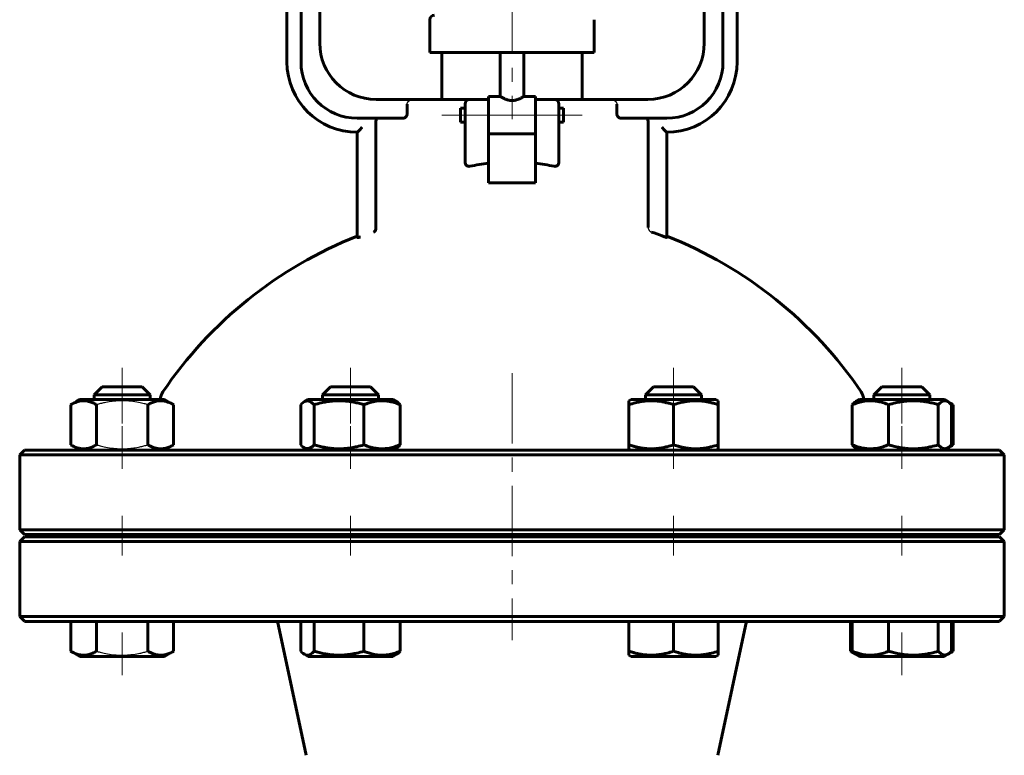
# Model space of a CAD drawing. Header units: millimetres. Extents: x 0 to 594, y 0 to 420.
# Tile 3 of 9: x 127 to 232, y 202 to 280. Entities that reach past the tile are written whole.
import ezdxf

# ---------------------------------------------------------------- set-up
doc = ezdxf.new("R2010")
doc.units = ezdxf.units.MM
for name, pattern in [('K5LT-1', [0]), ('K5LT_AXLED', [12, 7.5, -1.5, 1.5, -1.5]), ('K5LT_BASIC', [0])]:
    doc.linetypes.add(name, pattern=pattern)
doc.layers.add('Системный слой (1)', color=7, linetype='Continuous', true_color=0x6c6c6c)

# ---------------------------------------------------------------- blocks, each defined once
blk = doc.blocks.new('U1')
at = {"layer": 'Системный слой (1)', "color": 143, "linetype": 'K5LT_BASIC', "lineweight": 60, "true_color": 0x33acca}
for p, q in [((179.52, 234.4), (127.52, 234.4)), ((231.52, 234.4), (179.52, 234.4))]:
    blk.add_line(p, q, dxfattribs=at)
blk = doc.blocks.new('U5')
at = {"layer": 'Системный слой (1)', "color": 143, "linetype": 'K5LT_BASIC', "lineweight": 60, "true_color": 0x33acca}
for start, end in [(111.5102, 145.8516), (34.1484, 68.4898)]:
    blk.add_arc((179.52, 215.34), 45, start, end, dxfattribs=at)
blk = doc.blocks.new('U6')
at = {"layer": 'Системный слой (1)', "color": 143, "linetype": 'K5LT_BASIC', "lineweight": 60, "true_color": 0x33acca}
for p, q in [((174.02, 270.1), (174.02, 270.85)), ((174.02, 269.35), (174.02, 270.1))]:
    blk.add_line(p, q, dxfattribs=at)
blk = doc.blocks.new('U7')
at = {"layer": 'Системный слой (1)', "color": 143, "linetype": 'K5LT_BASIC', "lineweight": 60, "true_color": 0x33acca}
for p, q in [((179.52, 225.15), (127.52, 225.15)), ((231.52, 225.15), (179.52, 225.15))]:
    blk.add_line(p, q, dxfattribs=at)
blk = doc.blocks.new('U9')
at = {"layer": 'Системный слой (1)', "color": 143, "linetype": 'K5LT_BASIC', "lineweight": 60, "true_color": 0x33acca}
for p, q in [((127.52, 216.15), (179.52, 216.15)), ((179.52, 216.15), (231.52, 216.15))]:
    blk.add_line(p, q, dxfattribs=at)
blk = doc.blocks.new('U12')
at = {"layer": 'Системный слой (1)', "color": 143, "linetype": 'K5LT_BASIC', "lineweight": 60, "true_color": 0x33acca}
for p, q in [((177.02, 272.1), (178.27, 272.1)), ((180.77, 272.1), (182.02, 272.1))]:
    blk.add_line(p, q, dxfattribs=at)
blk = doc.blocks.new('U13')
at = {"layer": 'Системный слой (1)', "color": 143, "linetype": 'K5LT_BASIC', "lineweight": 60, "true_color": 0x33acca}
for p, q in [((127.52, 225.4), (179.52, 225.4)), ((179.52, 225.4), (231.52, 225.4))]:
    blk.add_line(p, q, dxfattribs=at)
blk = doc.blocks.new('U14')
at = {"layer": 'Системный слой (1)', "color": 143, "linetype": 'K5LT_BASIC', "lineweight": 60, "true_color": 0x33acca}
for p, q in [((185.02, 270.85), (185.02, 270.1)), ((185.02, 270.1), (185.02, 269.35))]:
    blk.add_line(p, q, dxfattribs=at)
blk = doc.blocks.new('U16')
at = {"layer": 'Системный слой (1)', "color": 143, "linetype": 'K5LT_BASIC', "lineweight": 60, "true_color": 0x33acca}
blk.add_line((142.86, 212.64), (142.86, 212.64), dxfattribs=at)
blk.add_line((142.86, 212.64), (142.86, 212.64), dxfattribs=at)
blk = doc.blocks.new('U17')
at = {"layer": 'Системный слой (1)', "color": 143, "linetype": 'K5LT_BASIC', "lineweight": 60, "true_color": 0x33acca}
for p, q in [((226.19, 212.77), (226.32, 212.83)), ((226.32, 212.83), (226.45, 212.89)), ((226.45, 212.89), (226.58, 212.97))]:
    blk.add_line(p, q, dxfattribs=at)
blk = doc.blocks.new('U19')
at = {"layer": 'Системный слой (1)', "color": 143, "linetype": 'K5LT_BASIC', "lineweight": 60, "true_color": 0x33acca}
for p, q in [((157.25, 239.48), (157.12, 239.37)), ((157.38, 239.57), (157.25, 239.48)), ((157.73, 239.67), (157.38, 239.57)), ((158.08, 239.55), (157.73, 239.67)), ((158.42, 239.24), (158.08, 239.55)), ((157.12, 239.37), (157, 239.24))]:
    blk.add_line(p, q, dxfattribs=at)
blk = doc.blocks.new('U20')
at = {"layer": 'Системный слой (1)', "color": 143, "linetype": 'K5LT_BASIC', "lineweight": 60, "true_color": 0x33acca}
for p, q in [((226.19, 234.77), (226.32, 234.83)), ((226.32, 234.83), (226.45, 234.89)), ((226.45, 234.89), (226.58, 234.97))]:
    blk.add_line(p, q, dxfattribs=at)
blk = doc.blocks.new('U21')
at = {"layer": 'Системный слой (1)', "color": 143, "linetype": 'K5LT_BASIC', "lineweight": 60, "true_color": 0x33acca}
for p, q in [((218.09, 240.28), (218.97, 240.28)), ((218.97, 240.28), (224.09, 240.28))]:
    blk.add_line(p, q, dxfattribs=at)
blk = doc.blocks.new('U22')
at = {"layer": 'Системный слой (1)', "color": 143, "linetype": 'K5LT_BASIC', "lineweight": 60, "true_color": 0x33acca}
for p, q in [((216.58, 212.4), (224.28, 212.4)), ((224.28, 212.4), (225.6, 212.4))]:
    blk.add_line(p, q, dxfattribs=at)
blk = doc.blocks.new('U23')
at = {"layer": 'Системный слой (1)', "color": 143, "linetype": 'K5LT_BASIC', "lineweight": 60, "true_color": 0x33acca}
for p, q in [((157, 234.97), (157.12, 234.83)), ((157.12, 234.83), (157.25, 234.72)), ((157.25, 234.72), (157.38, 234.64)), ((157.38, 234.64), (157.5, 234.58)), ((157.5, 234.58), (157.85, 234.56)), ((157.85, 234.56), (158.2, 234.75)), ((158.2, 234.75), (158.42, 234.97))]:
    blk.add_line(p, q, dxfattribs=at)
blk = doc.blocks.new('U25')
at = {"layer": 'Системный слой (1)', "color": 143, "linetype": 'K5LT_BASIC', "lineweight": 60, "true_color": 0x33acca}
for p, q in [((218.97, 241.15), (219.59, 241.15)), ((219.59, 241.15), (223.22, 241.15))]:
    blk.add_line(p, q, dxfattribs=at)
blk = doc.blocks.new('U26')
at = {"layer": 'Системный слой (1)', "color": 143, "linetype": 'K5LT_BASIC', "lineweight": 60, "true_color": 0x33acca}
for p, q in [((226.01, 239.57), (225.6, 239.8)), ((226.58, 239.24), (226.01, 239.57))]:
    blk.add_line(p, q, dxfattribs=at)
blk = doc.blocks.new('U27')
at = {"layer": 'Системный слой (1)', "color": 143, "linetype": 'K5LT_BASIC', "lineweight": 60, "true_color": 0x33acca}
for p, q in [((226.32, 239.38), (226.19, 239.44)), ((226.45, 239.31), (226.32, 239.38)), ((226.58, 239.24), (226.45, 239.31))]:
    blk.add_line(p, q, dxfattribs=at)
blk = doc.blocks.new('U28')
at = {"layer": 'Системный слой (1)', "color": 143, "linetype": 'K5LT_BASIC', "lineweight": 60, "true_color": 0x33acca}
for p, q in [((224.97, 212.97), (225.31, 212.66)), ((225.31, 212.66), (225.66, 212.54)), ((225.66, 212.54), (226.01, 212.64)), ((226.01, 212.64), (226.14, 212.72)), ((226.14, 212.72), (226.26, 212.83)), ((226.26, 212.83), (226.39, 212.97))]:
    blk.add_line(p, q, dxfattribs=at)
blk = doc.blocks.new('U29')
at = {"layer": 'Системный слой (1)', "color": 143, "linetype": 'K5LT_BASIC', "lineweight": 60, "true_color": 0x33acca}
for p, q in [((157, 212.97), (157.12, 212.83)), ((157.12, 212.83), (157.25, 212.72)), ((157.25, 212.72), (157.38, 212.64)), ((157.38, 212.64), (157.5, 212.58)), ((157.5, 212.58), (157.85, 212.56)), ((157.85, 212.56), (158.2, 212.75)), ((158.2, 212.75), (158.42, 212.97))]:
    blk.add_line(p, q, dxfattribs=at)
blk = doc.blocks.new('U30')
at = {"layer": 'Системный слой (1)', "color": 143, "linetype": 'K5LT_BASIC', "lineweight": 60, "true_color": 0x33acca}
for p, q in [((225.19, 239.45), (224.97, 239.24)), ((225.53, 239.65), (225.19, 239.45)), ((225.88, 239.63), (225.53, 239.65)), ((226.01, 239.57), (225.88, 239.63)), ((226.14, 239.48), (226.01, 239.57)), ((226.26, 239.37), (226.14, 239.48)), ((226.39, 239.24), (226.26, 239.37))]:
    blk.add_line(p, q, dxfattribs=at)
blk = doc.blocks.new('U31')
at = {"layer": 'Системный слой (1)', "color": 143, "linetype": 'K5LT_BASIC', "lineweight": 60, "true_color": 0x33acca}
for p, q in [((215.61, 212.97), (215.73, 212.89)), ((215.73, 212.89), (215.86, 212.83)), ((215.86, 212.83), (215.99, 212.77))]:
    blk.add_line(p, q, dxfattribs=at)
blk = doc.blocks.new('U32')
at = {"layer": 'Системный слой (1)', "color": 143, "linetype": 'K5LT_BASIC', "lineweight": 60, "true_color": 0x33acca}
for p, q in [((224.97, 234.97), (225.31, 234.66)), ((225.31, 234.66), (225.66, 234.54)), ((225.66, 234.54), (226.01, 234.64)), ((226.01, 234.64), (226.14, 234.72)), ((226.14, 234.72), (226.26, 234.83)), ((226.26, 234.83), (226.39, 234.97))]:
    blk.add_line(p, q, dxfattribs=at)
blk = doc.blocks.new('U33')
at = {"layer": 'Системный слой (1)', "color": 143, "linetype": 'K5LT_BASIC', "lineweight": 60, "true_color": 0x33acca}
for p, q in [((225.6, 234.4), (226.01, 234.64)), ((226.01, 234.64), (226.58, 234.97))]:
    blk.add_line(p, q, dxfattribs=at)
blk = doc.blocks.new('U34')
at = {"layer": 'Системный слой (1)', "color": 143, "linetype": 'K5LT_BASIC', "lineweight": 60, "true_color": 0x33acca}
for p, q in [((226.01, 212.64), (225.6, 212.4)), ((226.58, 212.97), (226.01, 212.64))]:
    blk.add_line(p, q, dxfattribs=at)

msp = doc.modelspace()

# ---------------------------------------------------------------- linework, layer by layer
at = {"layer": 'Системный слой (1)', "color": 30, "linetype": 'K5LT_AXLED', "lineweight": 18, "true_color": 0xff8000}
for p, q in [((179.5166, 380.1538), (179.5166, 269.6596)), ((172.0166, 270.0983), (176.5166, 270.0983)), ((175.0166, 270.0983), (184.0166, 270.0983)), ((182.5166, 270.0983), (187.0166, 270.0983)), ((137.942, 237.2424), (137.942, 243.1538)), ((162.2958, 237.2424), (162.2958, 243.1538)), ((179.5166, 242.5997), (179.5166, 214.1538)), ((196.7373, 237.2424), (196.7373, 243.1538)), ((221.0912, 237.2424), (221.0912, 243.1538)), ((137.942, 232.4038), (137.942, 236.9652)), ((162.2958, 232.4038), (162.2958, 236.9652)), ((196.7373, 232.4038), (196.7373, 236.9652)), ((221.0912, 232.4038), (221.0912, 236.9652)), ((137.942, 223.1538), (137.942, 227.4038)), ((162.2958, 223.1538), (162.2958, 227.4038)), ((196.7373, 223.1538), (196.7373, 227.4038)), ((221.0912, 223.1538), (221.0912, 227.4038)), ((137.942, 210.4038), (137.942, 214.9652)), ((221.0912, 210.4038), (221.0912, 214.9652))]:
    msp.add_line(p, q, dxfattribs=at)
at = {"layer": 'Системный слой (1)', "color": 143, "linetype": 'K5LT_BASIC', "lineweight": 60, "true_color": 0x33acca}
for p, q in [((155.5166, 368.1538), (155.5166, 275.7788)), ((157.0166, 368.1538), (157.0166, 275.7788)), ((202.0166, 368.1538), (202.0166, 275.7788)), ((203.5166, 368.1538), (203.5166, 275.7788)), ((159.0166, 366.1538), (159.0166, 277.7788)), ((200.0166, 366.1538), (200.0166, 277.7788)), ((170.7666, 276.7788), (170.7666, 280.2788)), ((188.2666, 276.7788), (188.2666, 280.2788)), ((170.7666, 276.7788), (171.0682, 276.7788)), ((171.0682, 276.7788), (175.8959, 276.7788)), ((172.0166, 271.7788), (172.0166, 276.7788)), ((175.8959, 276.7788), (183.1373, 276.7788)), ((178.2666, 272.0983), (178.2666, 276.7788)), ((180.7666, 272.0983), (180.7666, 276.7788)), ((183.1373, 276.7788), (187.9649, 276.7788)), ((187.0166, 271.7788), (187.0166, 276.7788)), ((187.9649, 276.7788), (188.2666, 276.7788)), ((177.0166, 272.0983), (177.0166, 271.7509)), ((182.0166, 272.0983), (182.0166, 271.7509)), ((169.0166, 271.7788), (165.0166, 271.7788)), ((168.3362, 271.2788), (168.3362, 270.2788)), ((175.0166, 271.7788), (169.0166, 271.7788)), ((174.5166, 271.2788), (174.5166, 269.4468)), ((177.0166, 271.7788), (175.0166, 271.7788)), ((177.0166, 269.0554), (177.0166, 271.7509)), ((184.0166, 271.7788), (182.0166, 271.7788)), ((182.0166, 271.7509), (182.0166, 269.0554)), ((190.0166, 271.7788), (184.0166, 271.7788)), ((184.5166, 269.4468), (184.5166, 271.2788)), ((194.0166, 271.7788), (190.0166, 271.7788)), ((190.6969, 270.2788), (190.6969, 271.2788)), ((174.0166, 270.8483), (174.5166, 270.8483)), ((184.5166, 270.8483), (185.0166, 270.8483)), ((163.0166, 269.7788), (167.9084, 269.7788)), ((164.9929, 269.2788), (164.9929, 258.2493)), ((174.0166, 269.3483), (174.5166, 269.3483)), ((174.5166, 269.4468), (174.5166, 265.1412)), ((177.0166, 269.0554), (177.0166, 268.1222)), ((182.0166, 269.0554), (182.0166, 268.1222)), ((184.5166, 265.1412), (184.5166, 269.4468)), ((184.5166, 269.3483), (185.0166, 269.3483)), ((191.1248, 269.7788), (196.0166, 269.7788)), ((194.0403, 258.118), (194.0403, 269.2788)), ((163.0166, 268.2788), (163.0166, 257.7209)), ((177.0166, 264.9723), (177.0166, 268.1222)), ((177.0166, 268.0983), (182.0166, 268.0983)), ((182.0166, 268.1222), (182.0166, 264.9723)), ((196.0166, 257.079), (196.0166, 268.2788)), ((177.0166, 262.9038), (177.0166, 264.9723)), ((182.0166, 264.9723), (182.0166, 262.9038)), ((182.0166, 262.9038), (177.0166, 262.9038)), ((163.0166, 257.7209), (163.0166, 257.0619)), ((134.942, 240.2788), (135.817, 241.1538)), ((135.817, 241.1538), (140.067, 241.1538)), ((140.942, 240.2788), (140.067, 241.1538)), ((159.2958, 240.2788), (160.1708, 241.1538)), ((160.1708, 241.1538), (164.4208, 241.1538)), ((165.2958, 240.2788), (164.4208, 241.1538)), ((193.7373, 240.2788), (194.6123, 241.1538)), ((194.6123, 241.1538), (198.8623, 241.1538)), ((199.7373, 240.2788), (198.8623, 241.1538)), ((218.0912, 240.2788), (218.9662, 241.1538)), ((224.0912, 240.2788), (223.2162, 241.1538)), ((132.4572, 239.2424), (133.4295, 239.8038)), ((133.0244, 239.5699), (133.4295, 239.8038)), ((133.0244, 239.5699), (133.0244, 239.5699)), ((142.4545, 239.8038), (133.4295, 239.8038)), ((134.942, 240.2788), (140.942, 240.2788)), ((134.942, 239.8038), (134.942, 240.2788)), ((140.942, 239.8038), (140.942, 240.2788)), ((143.4268, 239.2424), (142.4545, 239.8038)), ((157.3783, 239.5699), (157.7833, 239.8038)), ((166.8083, 239.8038), (157.7833, 239.8038)), ((159.2958, 239.8038), (159.2958, 240.2788)), ((159.2958, 240.2788), (165.2958, 240.2788)), ((165.2958, 239.8038), (165.2958, 240.2788)), ((167.2134, 239.5699), (166.8083, 239.8038)), ((191.9873, 239.6667), (192.2248, 239.8038)), ((191.9873, 239.2424), (191.9873, 239.6667)), ((201.2498, 239.8038), (192.2248, 239.8038)), ((193.7373, 240.2788), (199.7373, 240.2788)), ((193.7373, 239.8038), (193.7373, 240.2788)), ((199.7373, 239.8038), (199.7373, 240.2788)), ((201.4873, 239.6667), (201.2498, 239.8038)), ((201.4873, 239.6667), (201.4873, 239.2424)), ((216.1736, 239.5699), (216.5787, 239.8038)), ((225.6037, 239.8038), (216.5787, 239.8038)), ((218.0912, 239.8038), (218.0912, 240.2788)), ((224.0912, 239.8038), (224.0912, 240.2788)), ((226.0087, 239.5699), (225.6037, 239.8038)), ((132.4572, 234.9652), (132.4572, 239.2424)), ((135.1996, 234.9652), (135.1996, 239.2424)), ((140.6844, 234.9652), (140.6844, 239.2424)), ((143.4268, 234.9652), (143.4268, 239.2424)), ((156.9979, 234.9652), (156.9979, 239.2424)), ((158.4175, 234.9652), (158.4175, 239.2424)), ((163.7154, 234.9652), (163.7154, 239.2424)), ((167.5938, 234.9652), (167.5938, 239.2424)), ((191.9873, 234.9652), (191.9873, 239.2424)), ((196.7373, 234.9652), (196.7373, 239.2424)), ((201.4873, 234.9652), (201.4873, 239.2424)), ((215.7932, 234.9652), (215.7932, 239.2424)), ((219.6716, 234.9652), (219.6716, 239.2424)), ((224.9695, 234.9652), (224.9695, 239.2424)), ((226.3891, 234.9652), (226.3891, 239.2424)), ((226.576, 234.9652), (226.576, 239.2424)), ((127.5166, 234.4038), (127.0166, 233.9038)), ((133.4295, 234.4038), (132.4572, 234.9652)), ((133.0244, 234.6377), (133.0243, 234.6377)), ((133.4295, 234.4038), (133.0244, 234.6377)), ((142.4545, 234.4038), (143.4268, 234.9652)), ((157.7833, 234.4038), (157.3783, 234.6377)), ((166.8083, 234.4038), (167.2134, 234.6377)), ((191.9873, 234.5409), (191.9873, 234.9652)), ((192.2248, 234.4038), (191.9873, 234.5409)), ((201.2498, 234.4038), (201.4873, 234.5409)), ((201.4873, 234.9652), (201.4873, 234.5409)), ((216.5787, 234.4038), (216.1736, 234.6377)), ((225.6037, 234.4038), (226.0087, 234.6377)), ((231.5166, 234.4038), (232.0166, 233.9038)), ((127.0166, 225.9038), (127.0166, 233.9038)), ((127.0166, 233.9038), (179.5166, 233.9038)), ((179.5166, 233.9038), (232.0166, 233.9038)), ((232.0166, 225.9038), (232.0166, 233.9038)), ((179.5166, 225.9038), (127.0166, 225.9038)), ((127.5166, 225.4038), (127.0166, 225.9038)), ((232.0166, 225.9038), (179.5166, 225.9038)), ((231.5166, 225.4038), (232.0166, 225.9038)), ((127.5166, 225.1538), (127.0166, 224.6538)), ((134.942, 225.1538), (134.942, 225.4038)), ((140.942, 225.1538), (140.942, 225.4038)), ((142.0166, 225.1538), (142.0166, 225.4038)), ((159.2958, 225.1538), (159.2958, 225.4038)), ((165.2958, 225.1538), (165.2958, 225.4038)), ((193.7373, 225.1538), (193.7373, 225.4038)), ((199.7373, 225.1538), (199.7373, 225.4038)), ((217.0166, 225.1538), (217.0166, 225.4038)), ((218.0912, 225.1538), (218.0912, 225.4038)), ((224.0912, 225.1538), (224.0912, 225.4038)), ((231.5166, 225.1538), (232.0166, 224.6538)), ((127.0166, 216.6538), (127.0166, 224.6538)), ((127.0166, 224.6538), (179.5166, 224.6538)), ((179.5166, 224.6538), (232.0166, 224.6538)), ((232.0166, 216.6538), (232.0166, 224.6538)), ((179.5166, 216.6538), (127.0166, 216.6538)), ((127.5166, 216.1538), (127.0166, 216.6538)), ((232.0166, 216.6538), (179.5166, 216.6538)), ((231.5166, 216.1538), (232.0166, 216.6538)), ((132.4572, 216.1538), (132.4572, 212.9652)), ((135.1996, 216.1538), (135.1996, 212.9652)), ((140.6844, 216.1538), (140.6844, 212.9652)), ((143.4268, 216.1538), (143.4268, 212.9652)), ((157.5771, 201.8716), (154.5166, 216.1538)), ((156.9979, 216.1538), (156.9979, 212.9652)), ((158.4175, 216.1538), (158.4175, 212.9652)), ((163.7154, 216.1538), (163.7154, 212.9652)), ((167.5938, 216.1538), (167.5938, 212.9652)), ((191.9873, 216.1538), (191.9873, 212.9652)), ((196.7373, 216.1538), (196.7373, 212.9652)), ((201.4561, 201.8716), (204.5166, 216.1538)), ((201.4873, 216.1538), (201.4873, 212.9652)), ((215.6063, 216.1538), (215.6063, 212.9652)), ((215.7932, 216.1538), (215.7932, 212.9652)), ((219.6716, 216.1538), (219.6716, 212.9652)), ((224.9695, 216.1538), (224.9695, 212.9652)), ((226.3891, 216.1538), (226.3891, 212.9652)), ((226.576, 216.1538), (226.576, 212.9652)), ((132.4572, 212.9652), (133.4295, 212.4038)), ((133.0244, 212.6377), (133.0243, 212.6377)), ((133.0244, 212.6377), (133.4295, 212.4038)), ((133.4295, 212.4038), (142.4545, 212.4038)), ((143.4268, 212.9652), (142.4545, 212.4038)), ((142.8596, 212.6377), (142.4545, 212.4038)), ((157.3783, 212.6377), (157.7833, 212.4038)), ((157.7833, 212.4038), (166.8083, 212.4038)), ((167.2134, 212.6377), (166.8083, 212.4038)), ((191.9873, 212.5409), (191.9873, 212.9652)), ((191.9873, 212.5409), (192.2248, 212.4038)), ((192.2248, 212.4038), (201.2498, 212.4038)), ((201.4873, 212.5409), (201.2498, 212.4038)), ((201.4873, 212.9652), (201.4873, 212.5409)), ((215.6063, 212.9652), (216.5787, 212.4038)), ((216.1736, 212.6377), (216.5787, 212.4038)), ((226.0087, 212.6377), (225.6037, 212.4038))]:
    msp.add_line(p, q, dxfattribs=at)
for centre, radius, start, end in [((171.2666, 280.2788), 0.5, 90, 180), ((165.0166, 277.7788), 6, 180, 270), ((194.0166, 277.7788), 6, 270, 0), ((163.0166, 275.7788), 7.5, 180, 270), ((163.0166, 275.7788), 6, 180, 270), ((196.0166, 275.7788), 6, 270, 0), ((196.0166, 275.7788), 7.5, 270, 0), ((175.0166, 271.2788), 0.5, 90, 180), ((184.0166, 271.2788), 0.5, 0, 90), ((179.5166, 215.3395), 44.8435, 69.096406, 70.64244), ((143.5166, 239.7577), 1.5, 145.851576, 178.238768), ((215.5166, 239.7577), 1.5, 1.761232, 34.148424)]:
    msp.add_arc(centre, radius, start, end, dxfattribs=at)
for start_param, end_param in [(4.87983706, 5.01708163), (4.40769633, 4.5449409)]:
    msp.add_ellipse((179.5166, 255.1121), major_axis=(-15, 0), ratio=0.66666667, start_param=start_param, end_param=end_param, dxfattribs=at)
for points, knots in [([(180.7666, 272.0983), (180.7665, 272.0983), (180.7565, 272.092), (180.7138, 272.0657), (180.6507, 272.0277), (180.5646, 271.9782), (180.4732, 271.9287), (180.3641, 271.874), (180.2488, 271.8214), (180.1328, 271.7758), (180.0393, 271.7443), (179.9502, 271.7178), (179.8409, 271.6912), (179.711, 271.6698), (179.5802, 271.6591), (179.4525, 271.6592), (179.3326, 271.669), (179.2057, 271.6886), (179.0688, 271.7204), (178.9313, 271.7641), (178.8212, 271.8068), (178.7162, 271.852), (178.6219, 271.8971), (178.5229, 271.9485), (178.4301, 271.9999), (178.351, 272.0465), (178.3025, 272.0761), (178.2737, 272.0939), (178.2666, 272.0983), (178.2666, 272.0983)], [0, 0, 0, 0, 1.49507135, 2.75551044, 4.2136036, 5.41993119, 6.80111181, 7.75631926, 9.12733622, 10.31385798, 10.95411205, 11.55423862, 12.54330313, 13.57621351, 14.53996688, 15.47119346, 16.41244764, 17.22360251, 18.37896966, 19.66951167, 20.71569766, 21.39860349, 22.74141462, 23.7206183, 24.94979457, 26.5643928, 27.85120329, 28.64623879, 30, 30, 30, 30]), ([(168.3362, 270.2788), (168.3362, 270.2165), (168.3251, 270.1518), (168.2841, 270.036), (168.2545, 269.9847), (168.1809, 269.891), (168.1288, 269.8481), (168.0191, 269.792), (167.9613, 269.7788), (167.9084, 269.7788)], [0.347093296, 0.347093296, 0.347093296, 0.347093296, 0.384505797, 0.384505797, 0.421918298, 0.421918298, 0.472074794, 0.472074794, 0.522231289, 0.522231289, 0.522231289, 0.522231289]), ([(191.1248, 269.7788), (191.0718, 269.7788), (191.0141, 269.792), (190.9043, 269.8481), (190.8523, 269.891), (190.7787, 269.9847), (190.749, 270.036), (190.708, 270.1518), (190.6969, 270.2165), (190.6969, 270.2788)], [0.171906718, 0.171906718, 0.171906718, 0.171906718, 0.222063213, 0.222063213, 0.272219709, 0.272219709, 0.30963221, 0.30963221, 0.347044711, 0.347044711, 0.347044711, 0.347044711]), ([(165.1312, 269.7788), (165.1127, 269.7788), (165.0934, 269.7663), (165.0585, 269.7147), (165.0429, 269.6755), (165.0192, 269.586), (165.0092, 269.5304), (164.9961, 269.4081), (164.9929, 269.3414), (164.9929, 269.2788)], [0.462140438, 0.462140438, 0.462140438, 0.462140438, 0.501354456, 0.501354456, 0.540568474, 0.540568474, 0.578143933, 0.578143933, 0.615719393, 0.615719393, 0.615719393, 0.615719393]), ([(194.0403, 269.2788), (194.0403, 269.3414), (194.037, 269.4081), (194.0239, 269.5304), (194.014, 269.586), (193.9902, 269.6755), (193.9747, 269.7147), (193.9398, 269.7663), (193.9204, 269.7788), (193.9019, 269.7788)], [0.615719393, 0.615719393, 0.615719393, 0.615719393, 0.653294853, 0.653294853, 0.690870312, 0.690870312, 0.73008433, 0.73008433, 0.769298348, 0.769298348, 0.769298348, 0.769298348]), ([(163.5166, 268.7967), (163.5158, 268.7959), (163.5151, 268.7951), (163.4616, 268.7377), (163.4082, 268.681), (163.3074, 268.5754), (163.2593, 268.5254), (163.1705, 268.4342), (163.1293, 268.3924), (163.0703, 268.3327), (163.0494, 268.3117), (163.0231, 268.2854), (163.0166, 268.2788), (163.0166, 268.2788)], [-0.000654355, -0.000654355, -0.000654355, -0.000654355, 0, 0, 0.046413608, 0.046413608, 0.090039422, 0.090039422, 0.133020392, 0.133020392, 0.165318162, 0.165318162, 0.193658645, 0.193658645, 0.193658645, 0.193658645]), ([(195.5166, 268.7967), (195.5173, 268.7959), (195.5181, 268.7951), (195.5715, 268.7377), (195.6249, 268.681), (195.7257, 268.5754), (195.7739, 268.5254), (195.8626, 268.4342), (195.9038, 268.3924), (195.9628, 268.3327), (195.9837, 268.3117), (196.01, 268.2854), (196.0165, 268.2788), (196.0166, 268.2788)], [-0.387971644, -0.387971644, -0.387971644, -0.387971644, -0.387317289, -0.387317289, -0.340903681, -0.340903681, -0.297277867, -0.297277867, -0.254296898, -0.254296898, -0.221999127, -0.221999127, -0.193658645, -0.193658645, -0.193658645, -0.193658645]), ([(175.0166, 264.6515), (174.9578, 264.6392), (174.8929, 264.6387), (174.7714, 264.67), (174.7148, 264.702), (174.6195, 264.7904), (174.5792, 264.8534), (174.5277, 264.9932), (174.5166, 265.07), (174.5166, 265.1412)], [0.179370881, 0.179370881, 0.179370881, 0.179370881, 0.217062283, 0.217062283, 0.254753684, 0.254753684, 0.297456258, 0.297456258, 0.340158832, 0.340158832, 0.340158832, 0.340158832]), ([(184.5166, 265.1412), (184.5166, 265.07), (184.5054, 264.9932), (184.454, 264.8534), (184.4136, 264.7904), (184.3183, 264.702), (184.2618, 264.67), (184.1403, 264.6387), (184.0753, 264.6392), (184.0166, 264.6515)], [0.343493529, 0.343493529, 0.343493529, 0.343493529, 0.386196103, 0.386196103, 0.428898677, 0.428898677, 0.466590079, 0.466590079, 0.50428148, 0.50428148, 0.50428148, 0.50428148]), ([(164.7744, 257.6479), (164.7749, 257.6481), (164.7754, 257.6484), (164.8305, 257.6758), (164.8796, 257.7206), (164.9471, 257.8267), (164.9703, 257.8817), (164.9953, 257.9944), (165.0004, 258.0488), (164.9975, 258.11), (164.9973, 258.114), (164.997, 258.118)], [-0.382772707, -0.382772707, -0.382772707, -0.382772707, -0.382160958, -0.382160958, -0.317132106, -0.317132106, -0.267879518, -0.267879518, -0.228717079, -0.228717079, -0.225985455, -0.225985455, -0.225985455, -0.225985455]), ([(164.9929, 258.2493), (164.9929, 258.2358), (164.993, 258.2223), (164.9938, 258.1781), (164.9951, 258.1477), (164.997, 258.118)], [0.1693457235, 0.1693457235, 0.1693457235, 0.1693457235, 0.1774473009, 0.1774473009, 0.1959504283, 0.1959504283, 0.1959504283, 0.1959504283]), ([(163.3368, 257.1192), (163.3361, 257.119), (163.3355, 257.1189), (163.2781, 257.103), (163.2268, 257.0894), (163.1352, 257.0675), (163.0968, 257.0597), (163.035, 257.0517), (163.0166, 257.0533), (163.0166, 257.0619)], [-0.000600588, -0.000600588, -0.000600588, -0.000600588, 0, 0, 0.051413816, 0.051413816, 0.104497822, 0.104497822, 0.167607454, 0.167607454, 0.167607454, 0.167607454]), ([(196.0166, 257.079), (196.0166, 257.0789), (196.0166, 257.0789), (196.0162, 257.074), (196.0033, 257.0738), (195.952, 257.0839), (195.9136, 257.0943), (195.825, 257.1214), (195.7684, 257.1401), (195.646, 257.183), (195.5803, 257.2071), (195.5183, 257.2308), (195.5175, 257.2311), (195.5166, 257.2315)], [-0.076008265, -0.076008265, -0.076008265, -0.076008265, -0.075462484, -0.075462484, -0.037731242, -0.037731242, 0, 0, 0.039213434, 0.039213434, 0.078426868, 0.078426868, 0.078996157, 0.078996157, 0.078996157, 0.078996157]), ([(135.1996, 239.2424), (135.0788, 239.3122), (134.8804, 239.4155), (134.6137, 239.5239), (134.4064, 239.5894), (134.2196, 239.6323), (134.028, 239.66), (133.8355, 239.67), (133.6508, 239.6614), (133.4641, 239.6373), (133.2702, 239.5955), (132.9901, 239.5078), (132.7193, 239.3878), (132.5216, 239.2796), (132.4572, 239.2424)], [0, 0, 0, 0, 2.03193949, 3.31163349, 4.3966445, 5.4235888, 6.35058924, 7.49983039, 8.53318741, 9.33577528, 10.52418436, 11.68484669, 13.91500354, 15, 15, 15, 15]), ([(143.4268, 239.2424), (143.3061, 239.3122), (143.1076, 239.4155), (142.841, 239.5239), (142.6337, 239.5894), (142.4468, 239.6323), (142.2552, 239.66), (142.0628, 239.67), (141.878, 239.6614), (141.6913, 239.6373), (141.4974, 239.5955), (141.2174, 239.5078), (140.9466, 239.3878), (140.7488, 239.2796), (140.6844, 239.2424)], [0, 0, 0, 0, 2.03193949, 3.31163349, 4.3966445, 5.4235888, 6.35058924, 7.49983039, 8.53318741, 9.33577528, 10.52418436, 11.68484669, 13.91500354, 15, 15, 15, 15]), ([(163.7154, 239.2424), (163.5346, 239.2965), (163.2676, 239.3702), (162.8196, 239.4761), (162.4209, 239.554), (162.052, 239.6059), (161.754, 239.6374), (161.4521, 239.66), (161.0803, 239.67), (160.7713, 239.6625), (160.4573, 239.6445), (160.1277, 239.6135), (159.6686, 239.5466), (159.0966, 239.4319), (158.6681, 239.3174), (158.4175, 239.2424)], [0, 0, 0, 0, 1.67981626, 2.46425431, 4.10062144, 5.2997801, 5.78516139, 6.77396186, 7.99981908, 9.10206657, 9.53045066, 10.80659157, 12.05516695, 13.66764409, 16, 16, 16, 16]), ([(167.5938, 239.2424), (167.423, 239.3122), (167.1733, 239.4041), (166.844, 239.5017), (166.5909, 239.5646), (166.3298, 239.6147), (166.071, 239.648), (165.8321, 239.665), (165.6066, 239.6685), (165.3858, 239.6598), (165.1394, 239.6373), (164.8605, 239.5948), (164.4645, 239.5065), (164.0816, 239.3861), (163.8065, 239.2796), (163.7154, 239.2424)], [0, 0, 0, 0, 2.16740212, 3.14326416, 4.10062144, 5.2997801, 6.35420746, 7.2675193, 8.21485807, 9.10206657, 9.9581603, 11.22579665, 12.52111687, 14.84267045, 16, 16, 16, 16]), ([(167.2134, 239.5699), (167.2544, 239.5463), (167.3231, 239.4997), (167.4502, 239.3939), (167.5359, 239.307), (167.5938, 239.2424)], [0, 0, 0, 0, 1.91250327, 3.22030261, 6, 6, 6, 6]), ([(196.7373, 239.2424), (196.5752, 239.2965), (196.3051, 239.3796), (195.903, 239.4835), (195.5452, 239.559), (195.246, 239.6059), (194.9788, 239.6374), (194.7081, 239.66), (194.3747, 239.67), (194.0977, 239.6625), (193.8162, 239.6445), (193.5207, 239.6135), (193.109, 239.5466), (192.5962, 239.4319), (192.2121, 239.3174), (191.9873, 239.2424)], [0, 0, 0, 0, 1.67981626, 2.78068749, 4.10062144, 5.2997801, 5.78516139, 6.77396186, 7.99981908, 9.10206657, 9.53045066, 10.80659157, 12.05516695, 13.66764409, 16, 16, 16, 16]), ([(201.4873, 239.2424), (201.3252, 239.2965), (201.0551, 239.3796), (200.653, 239.4835), (200.2952, 239.559), (199.996, 239.6059), (199.7288, 239.6374), (199.4581, 239.66), (199.1247, 239.67), (198.8477, 239.6625), (198.5662, 239.6445), (198.2707, 239.6135), (197.859, 239.5466), (197.3462, 239.4319), (196.9621, 239.3174), (196.7373, 239.2424)], [0, 0, 0, 0, 1.67981626, 2.78068749, 4.10062144, 5.2997801, 5.78516139, 6.77396186, 7.99981908, 9.10206657, 9.53045066, 10.80659157, 12.05516695, 13.66764409, 16, 16, 16, 16]), ([(219.6716, 239.2424), (219.5008, 239.3122), (219.2511, 239.4041), (218.9218, 239.5017), (218.6687, 239.5646), (218.4076, 239.6147), (218.1488, 239.648), (217.9099, 239.665), (217.6844, 239.6685), (217.4637, 239.6598), (217.2172, 239.6373), (216.9383, 239.5948), (216.5423, 239.5065), (216.1594, 239.3861), (215.8843, 239.2796), (215.7932, 239.2424)], [0, 0, 0, 0, 2.16740212, 3.14326416, 4.10062144, 5.2997801, 6.35420746, 7.2675193, 8.21485807, 9.10206657, 9.9581603, 11.22579665, 12.52111687, 14.84267045, 16, 16, 16, 16]), ([(215.7932, 239.2424), (215.8331, 239.287), (215.9015, 239.3584), (216.0281, 239.4733), (216.115, 239.5361), (216.1736, 239.5699)], [0, 0, 0, 0, 1.91828185, 3.26766112, 6, 6, 6, 6]), ([(224.9695, 239.2424), (224.7887, 239.2965), (224.5217, 239.3702), (224.0738, 239.4761), (223.675, 239.554), (223.3061, 239.6059), (223.0081, 239.6374), (222.7062, 239.66), (222.3344, 239.67), (222.0254, 239.6625), (221.7114, 239.6445), (221.3819, 239.6135), (220.9227, 239.5466), (220.3507, 239.4319), (219.9223, 239.3174), (219.6716, 239.2424)], [0, 0, 0, 0, 1.67981626, 2.46425431, 4.10062144, 5.2997801, 5.78516139, 6.77396186, 7.99981908, 9.10206657, 9.53045066, 10.80659157, 12.05516695, 13.66764409, 16, 16, 16, 16]), ([(132.4572, 234.9652), (132.5779, 234.8955), (132.7764, 234.7921), (133.043, 234.6837), (133.2503, 234.6182), (133.4372, 234.5753), (133.6287, 234.5476), (133.8212, 234.5376), (134.0059, 234.5462), (134.1927, 234.5703), (134.3865, 234.6122), (134.6666, 234.6998), (134.9374, 234.8198), (135.1352, 234.928), (135.1996, 234.9652)], [0, 0, 0, 0, 2.03193949, 3.31163349, 4.3966445, 5.4235888, 6.35058924, 7.49983039, 8.53318741, 9.33577528, 10.52418436, 11.68484669, 13.91500354, 15, 15, 15, 15]), ([(140.6844, 234.9652), (140.8052, 234.8955), (141.0036, 234.7921), (141.2702, 234.6837), (141.4776, 234.6182), (141.6644, 234.5753), (141.856, 234.5476), (142.0484, 234.5376), (142.2332, 234.5462), (142.4199, 234.5703), (142.6138, 234.6122), (142.8938, 234.6998), (143.1647, 234.8198), (143.3624, 234.928), (143.4268, 234.9652)], [0, 0, 0, 0, 2.03193949, 3.31163349, 4.3966445, 5.4235888, 6.35058924, 7.49983039, 8.53318741, 9.33577528, 10.52418436, 11.68484669, 13.91500354, 15, 15, 15, 15]), ([(158.4175, 234.9652), (158.5983, 234.9111), (158.8652, 234.8374), (159.3132, 234.7315), (159.712, 234.6536), (160.0808, 234.6018), (160.3789, 234.5702), (160.6808, 234.5476), (161.0526, 234.5376), (161.3615, 234.5451), (161.6756, 234.5631), (162.0051, 234.5941), (162.4643, 234.661), (163.0362, 234.7757), (163.4647, 234.8903), (163.7154, 234.9652)], [0, 0, 0, 0, 1.67981626, 2.46425431, 4.10062144, 5.2997801, 5.78516139, 6.77396186, 7.99981908, 9.10206657, 9.53045066, 10.80659157, 12.05516695, 13.66764409, 16, 16, 16, 16]), ([(163.7154, 234.9652), (163.8661, 234.9037), (164.0868, 234.8214), (164.4154, 234.7193), (164.6888, 234.6487), (164.9731, 234.5941), (165.2319, 234.5603), (165.4708, 234.5427), (165.7026, 234.5391), (165.9233, 234.5479), (166.1698, 234.5703), (166.4439, 234.6122), (166.84, 234.6998), (167.223, 234.8198), (167.5027, 234.928), (167.5938, 234.9652)], [0, 0, 0, 0, 1.91244871, 2.78068749, 4.10062144, 5.2997801, 6.27754197, 7.2675193, 8.21485807, 9.10206657, 9.9581603, 11.22579665, 12.46383647, 14.84267045, 16, 16, 16, 16]), ([(167.5938, 234.9652), (167.5538, 234.9206), (167.4855, 234.8492), (167.3589, 234.7343), (167.2719, 234.6715), (167.2134, 234.6377)], [0, 0, 0, 0, 1.91828185, 3.26766112, 6, 6, 6, 6]), ([(191.9873, 234.9652), (192.1494, 234.9111), (192.4195, 234.828), (192.8216, 234.7241), (193.1795, 234.6487), (193.4787, 234.6018), (193.7459, 234.5702), (194.0166, 234.5476), (194.3499, 234.5376), (194.6269, 234.5451), (194.9085, 234.5631), (195.2039, 234.5941), (195.6156, 234.661), (196.1284, 234.7757), (196.5126, 234.8903), (196.7373, 234.9652)], [0, 0, 0, 0, 1.67981626, 2.78068749, 4.10062144, 5.2997801, 5.78516139, 6.77396186, 7.99981908, 9.10206657, 9.53045066, 10.80659157, 12.05516695, 13.66764409, 16, 16, 16, 16]), ([(196.7373, 234.9652), (196.8994, 234.9111), (197.1695, 234.828), (197.5716, 234.7241), (197.9295, 234.6487), (198.2287, 234.6018), (198.4959, 234.5702), (198.7666, 234.5476), (199.0999, 234.5376), (199.3769, 234.5451), (199.6585, 234.5631), (199.9539, 234.5941), (200.3656, 234.661), (200.8784, 234.7757), (201.2626, 234.8903), (201.4873, 234.9652)], [0, 0, 0, 0, 1.67981626, 2.78068749, 4.10062144, 5.2997801, 5.78516139, 6.77396186, 7.99981908, 9.10206657, 9.53045066, 10.80659157, 12.05516695, 13.66764409, 16, 16, 16, 16]), ([(215.7932, 234.9652), (215.9439, 234.9037), (216.1646, 234.8214), (216.4932, 234.7193), (216.7666, 234.6487), (217.0509, 234.5941), (217.3097, 234.5603), (217.5486, 234.5427), (217.7804, 234.5391), (218.0011, 234.5479), (218.2476, 234.5703), (218.5218, 234.6122), (218.9178, 234.6998), (219.3008, 234.8198), (219.5805, 234.928), (219.6716, 234.9652)], [0, 0, 0, 0, 1.91244871, 2.78068749, 4.10062144, 5.2997801, 6.27754197, 7.2675193, 8.21485807, 9.10206657, 9.9581603, 11.22579665, 12.46383647, 14.84267045, 16, 16, 16, 16]), ([(216.1736, 234.6377), (216.1326, 234.6613), (216.0639, 234.708), (215.9368, 234.8138), (215.8511, 234.9007), (215.7932, 234.9652)], [0, 0, 0, 0, 1.91250327, 3.22030261, 6, 6, 6, 6]), ([(219.6716, 234.9652), (219.8524, 234.9111), (220.1193, 234.8374), (220.5673, 234.7315), (220.9661, 234.6536), (221.3349, 234.6018), (221.633, 234.5702), (221.9349, 234.5476), (222.3067, 234.5376), (222.6156, 234.5451), (222.9297, 234.5631), (223.2592, 234.5941), (223.7184, 234.661), (224.2904, 234.7757), (224.7188, 234.8903), (224.9695, 234.9652)], [0, 0, 0, 0, 1.67981626, 2.46425431, 4.10062144, 5.2997801, 5.78516139, 6.77396186, 7.99981908, 9.10206657, 9.53045066, 10.80659157, 12.05516695, 13.66764409, 16, 16, 16, 16]), ([(132.4572, 212.9652), (132.5779, 212.8955), (132.7764, 212.7921), (133.043, 212.6837), (133.2503, 212.6182), (133.4372, 212.5753), (133.6287, 212.5476), (133.8212, 212.5376), (134.0059, 212.5462), (134.1927, 212.5703), (134.3865, 212.6122), (134.6666, 212.6998), (134.9374, 212.8198), (135.1352, 212.928), (135.1996, 212.9652)], [0, 0, 0, 0, 2.03193949, 3.31163349, 4.3966445, 5.4235888, 6.35058924, 7.49983039, 8.53318741, 9.33577528, 10.52418436, 11.68484669, 13.91500354, 15, 15, 15, 15]), ([(140.6844, 212.9652), (140.8052, 212.8955), (141.0036, 212.7921), (141.2702, 212.6837), (141.4776, 212.6182), (141.6644, 212.5753), (141.856, 212.5476), (142.0484, 212.5376), (142.2332, 212.5462), (142.4199, 212.5703), (142.6138, 212.6122), (142.8938, 212.6998), (143.1647, 212.8198), (143.3624, 212.928), (143.4268, 212.9652)], [0, 0, 0, 0, 2.03193949, 3.31163349, 4.3966445, 5.4235888, 6.35058924, 7.49983039, 8.53318741, 9.33577528, 10.52418436, 11.68484669, 13.91500354, 15, 15, 15, 15]), ([(158.4175, 212.9652), (158.5983, 212.9111), (158.8652, 212.8374), (159.3132, 212.7315), (159.712, 212.6536), (160.0808, 212.6018), (160.3789, 212.5702), (160.6808, 212.5476), (161.0526, 212.5376), (161.3615, 212.5451), (161.6756, 212.5631), (162.0051, 212.5941), (162.4643, 212.661), (163.0362, 212.7757), (163.4647, 212.8903), (163.7154, 212.9652)], [0, 0, 0, 0, 1.67981626, 2.46425431, 4.10062144, 5.2997801, 5.78516139, 6.77396186, 7.99981908, 9.10206657, 9.53045066, 10.80659157, 12.05516695, 13.66764409, 16, 16, 16, 16]), ([(163.7154, 212.9652), (163.8862, 212.8955), (164.1359, 212.8035), (164.4652, 212.706), (164.7183, 212.643), (164.9793, 212.5929), (165.2381, 212.5596), (165.4771, 212.5426), (165.7026, 212.5391), (165.9233, 212.5479), (166.1698, 212.5703), (166.4486, 212.6129), (166.8446, 212.7011), (167.2275, 212.8216), (167.5027, 212.928), (167.5938, 212.9652)], [0, 0, 0, 0, 2.16740212, 3.14326416, 4.10062144, 5.2997801, 6.35420746, 7.2675193, 8.21485807, 9.10206657, 9.9581603, 11.22579665, 12.52111687, 14.84267045, 16, 16, 16, 16]), ([(167.5938, 212.9652), (167.5538, 212.9206), (167.4855, 212.8492), (167.3589, 212.7343), (167.2719, 212.6715), (167.2134, 212.6377)], [0, 0, 0, 0, 1.91828185, 3.26766112, 6, 6, 6, 6]), ([(191.9873, 212.9652), (192.1494, 212.9111), (192.4195, 212.828), (192.8216, 212.7241), (193.1795, 212.6487), (193.4787, 212.6018), (193.7459, 212.5702), (194.0166, 212.5476), (194.3499, 212.5376), (194.6269, 212.5451), (194.9085, 212.5631), (195.2039, 212.5941), (195.6156, 212.661), (196.1284, 212.7757), (196.5126, 212.8903), (196.7373, 212.9652)], [0, 0, 0, 0, 1.67981626, 2.78068749, 4.10062144, 5.2997801, 5.78516139, 6.77396186, 7.99981908, 9.10206657, 9.53045066, 10.80659157, 12.05516695, 13.66764409, 16, 16, 16, 16]), ([(196.7373, 212.9652), (196.8994, 212.9111), (197.1695, 212.828), (197.5716, 212.7241), (197.9295, 212.6487), (198.2287, 212.6018), (198.4959, 212.5702), (198.7666, 212.5476), (199.0999, 212.5376), (199.3769, 212.5451), (199.6585, 212.5631), (199.9539, 212.5941), (200.3656, 212.661), (200.8784, 212.7757), (201.2626, 212.8903), (201.4873, 212.9652)], [0, 0, 0, 0, 1.67981626, 2.78068749, 4.10062144, 5.2997801, 5.78516139, 6.77396186, 7.99981908, 9.10206657, 9.53045066, 10.80659157, 12.05516695, 13.66764409, 16, 16, 16, 16]), ([(216.1736, 212.6377), (216.1326, 212.6613), (216.0639, 212.708), (215.9368, 212.8138), (215.8511, 212.9007), (215.7932, 212.9652)], [0, 0, 0, 0, 1.91250327, 3.22030261, 6, 6, 6, 6]), ([(215.7932, 212.9652), (215.964, 212.8955), (216.2137, 212.8035), (216.543, 212.706), (216.7961, 212.643), (217.0571, 212.5929), (217.316, 212.5596), (217.5549, 212.5426), (217.7804, 212.5391), (218.0011, 212.5479), (218.2476, 212.5703), (218.5264, 212.6129), (218.9224, 212.7011), (219.3053, 212.8216), (219.5805, 212.928), (219.6716, 212.9652)], [0, 0, 0, 0, 2.16740212, 3.14326416, 4.10062144, 5.2997801, 6.35420746, 7.2675193, 8.21485807, 9.10206657, 9.9581603, 11.22579665, 12.52111687, 14.84267045, 16, 16, 16, 16]), ([(219.6716, 212.9652), (219.8524, 212.9111), (220.1193, 212.8374), (220.5673, 212.7315), (220.9661, 212.6536), (221.3349, 212.6018), (221.633, 212.5702), (221.9349, 212.5476), (222.3067, 212.5376), (222.6156, 212.5451), (222.9297, 212.5631), (223.2592, 212.5941), (223.7184, 212.661), (224.2904, 212.7757), (224.7188, 212.8903), (224.9695, 212.9652)], [0, 0, 0, 0, 1.67981626, 2.46425431, 4.10062144, 5.2997801, 5.78516139, 6.77396186, 7.99981908, 9.10206657, 9.53045066, 10.80659157, 12.05516695, 13.66764409, 16, 16, 16, 16])]:
    msp.add_open_spline(points, degree=3, knots=knots, dxfattribs=at)
at = {"layer": 'Системный слой (1)', "color": 7, "linetype": 'K5LT-1'}
for points, knots in [([(168.3362, 271.2788), (168.3362, 271.2845), (168.3365, 271.2959), (168.3377, 271.3132), (168.3397, 271.331), (168.3423, 271.3462), (168.3449, 271.3591), (168.3474, 271.3698), (168.3513, 271.3848), (168.3573, 271.404), (168.3658, 271.4262), (168.3733, 271.4429), (168.3787, 271.4538), (168.382, 271.4603), (168.3873, 271.4702), (168.3938, 271.4814), (168.4014, 271.4937), (168.4084, 271.5044), (168.4161, 271.5154), (168.4242, 271.5263), (168.4326, 271.5368), (168.4412, 271.5472), (168.4531, 271.5608), (168.4656, 271.5739), (168.4783, 271.5862), (168.4912, 271.5981), (168.5034, 271.6087), (168.5148, 271.618), (168.5248, 271.6259), (168.5377, 271.6356), (168.5538, 271.6469), (168.569, 271.6568), (168.5827, 271.6654), (168.5949, 271.6726), (168.6073, 271.6796), (168.6242, 271.6887), (168.6414, 271.6972), (168.6586, 271.7051), (168.6755, 271.7126), (168.6939, 271.7201), (168.7108, 271.7264), (168.7219, 271.7303), (168.7293, 271.7329), (168.7359, 271.7351), (168.7435, 271.7376), (168.7532, 271.7406), (168.7651, 271.7441), (168.7778, 271.7476), (168.7914, 271.7512), (168.8072, 271.7551), (168.8244, 271.759), (168.8491, 271.7639), (168.8743, 271.7682), (168.8964, 271.7712), (168.9089, 271.7727), (168.9235, 271.7743), (168.9434, 271.7761), (168.9683, 271.7777), (168.9888, 271.7785), (169.0048, 271.7788), (169.0126, 271.7788), (169.0166, 271.7788)], [0, 0, 0, 0, 0.003352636, 0.006705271, 0.010057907, 0.013410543, 0.015224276, 0.017354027, 0.019483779, 0.023743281, 0.02841874, 0.033094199, 0.034376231, 0.035658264, 0.03741809, 0.040937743, 0.043117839, 0.045604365, 0.04809089, 0.050577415, 0.05306394, 0.055550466, 0.058036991, 0.063010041, 0.06554331, 0.068076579, 0.073143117, 0.075006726, 0.076870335, 0.080597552, 0.08432477, 0.088051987, 0.090663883, 0.093275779, 0.09590047, 0.09852516, 0.103774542, 0.106399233, 0.109023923, 0.114273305, 0.117743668, 0.119478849, 0.12121403, 0.122398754, 0.123583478, 0.125952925, 0.128322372, 0.13069182, 0.133484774, 0.136277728, 0.13976892, 0.143260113, 0.150242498, 0.153721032, 0.155460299, 0.157199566, 0.161895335, 0.166591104, 0.171286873, 0.173634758, 0.175982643, 0.175982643, 0.175982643, 0.175982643]), ([(190.0166, 271.7788), (190.0286, 271.7788), (190.0466, 271.7785), (190.0709, 271.7773), (190.0893, 271.7761), (190.108, 271.7745), (190.127, 271.7724), (190.146, 271.77), (190.165, 271.7671), (190.1837, 271.7639), (190.2087, 271.7591), (190.2489, 271.7499), (190.2839, 271.7397), (190.3098, 271.7308), (190.3294, 271.7239), (190.3509, 271.7155), (190.3737, 271.7055), (190.3875, 271.6992), (190.4012, 271.6925), (190.4146, 271.6856), (190.428, 271.6784), (190.4457, 271.6683), (190.4634, 271.6574), (190.4811, 271.6456), (190.4951, 271.6358), (190.5091, 271.6253), (190.5204, 271.6164), (190.5293, 271.609), (190.5386, 271.6011), (190.5483, 271.5923), (190.5584, 271.5828), (190.5667, 271.5746), (190.5757, 271.5653), (190.5853, 271.5548), (190.5947, 271.5439), (190.6037, 271.5329), (190.6124, 271.5217), (190.6235, 271.5063), (190.6355, 271.4881), (190.6456, 271.4707), (190.6524, 271.458), (190.6568, 271.4491), (190.6606, 271.441), (190.6652, 271.4309), (190.6693, 271.4208), (190.6731, 271.4109), (190.6762, 271.4022), (190.6798, 271.3914), (190.6835, 271.3787), (190.6867, 271.3662), (190.6893, 271.3541), (190.6916, 271.3419), (190.6935, 271.3294), (190.6951, 271.3166), (190.6961, 271.3038), (190.6968, 271.2912), (190.6969, 271.283), (190.6969, 271.2788)], [0.534062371, 0.534062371, 0.534062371, 0.534062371, 0.541070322, 0.544574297, 0.548078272, 0.551582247, 0.555086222, 0.558590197, 0.562094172, 0.565598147, 0.569102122, 0.576110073, 0.588278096, 0.590281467, 0.592284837, 0.600663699, 0.603456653, 0.606249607, 0.609042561, 0.611835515, 0.614628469, 0.617421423, 0.623007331, 0.626021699, 0.629397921, 0.632774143, 0.636150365, 0.637838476, 0.639526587, 0.643463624, 0.645432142, 0.64740066, 0.65002535, 0.652650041, 0.655274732, 0.657899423, 0.660524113, 0.663148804, 0.668398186, 0.672635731, 0.674754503, 0.676873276, 0.678495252, 0.680117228, 0.68336118, 0.684726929, 0.686092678, 0.688579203, 0.691065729, 0.693362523, 0.695659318, 0.697956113, 0.700252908, 0.702700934, 0.705148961, 0.707596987, 0.710045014, 0.710045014, 0.710045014, 0.710045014]), ([(194.0403, 258.118), (194.0403, 258.1111), (194.0406, 258.0972), (194.0419, 258.0762), (194.0443, 258.0545), (194.0468, 258.0381), (194.0488, 258.0273), (194.0504, 258.0193), (194.0527, 258.0086), (194.0571, 257.9907), (194.0632, 257.97), (194.0698, 257.9511), (194.0751, 257.9372), (194.0791, 257.9277), (194.0828, 257.9191), (194.0865, 257.9111), (194.0904, 257.903), (194.0946, 257.8946), (194.0992, 257.8859), (194.1042, 257.877), (194.1094, 257.868), (194.1147, 257.8592), (194.1203, 257.8505), (194.128, 257.839), (194.1363, 257.8274), (194.1449, 257.8162), (194.1524, 257.8067), (194.161, 257.7965), (194.1707, 257.7857), (194.1806, 257.7752), (194.1893, 257.7664), (194.1969, 257.7592), (194.2034, 257.7532), (194.2101, 257.7472), (194.2173, 257.741), (194.2249, 257.7347), (194.233, 257.7283), (194.2412, 257.722), (194.2496, 257.7159), (194.2581, 257.7099), (194.2698, 257.7021), (194.2819, 257.6945), (194.2943, 257.6872), (194.3051, 257.6812), (194.317, 257.6749), (194.3304, 257.6684), (194.3437, 257.6623), (194.3545, 257.6578), (194.3627, 257.6545), (194.3685, 257.6522), (194.3745, 257.65), (194.3785, 257.6486), (194.3805, 257.6479)], [0.300747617, 0.300747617, 0.300747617, 0.300747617, 0.304805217, 0.308862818, 0.312920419, 0.316978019, 0.317977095, 0.318976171, 0.321504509, 0.324032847, 0.329089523, 0.333430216, 0.335600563, 0.337770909, 0.339494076, 0.341217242, 0.342940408, 0.344663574, 0.346571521, 0.348479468, 0.350387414, 0.352295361, 0.354203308, 0.356111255, 0.359927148, 0.361933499, 0.363939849, 0.366714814, 0.369489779, 0.372264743, 0.375039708, 0.376772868, 0.378506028, 0.380239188, 0.381972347, 0.383893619, 0.38581489, 0.387736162, 0.389657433, 0.391578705, 0.393499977, 0.39734252, 0.399384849, 0.401427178, 0.404243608, 0.407060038, 0.409876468, 0.412692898, 0.413927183, 0.415161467, 0.416395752, 0.417630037, 0.417630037, 0.417630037, 0.417630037]), ([(140.6844, 239.2424), (140.5567, 239.2793), (140.2301, 239.3687), (139.6367, 239.5056), (139.0396, 239.6015), (138.5786, 239.6439), (138.322, 239.6587), (138.1558, 239.6644), (138.0165, 239.6666), (137.8665, 239.6669), (137.6784, 239.6635), (137.4525, 239.6532), (137.1283, 239.6296), (136.6585, 239.5748), (136.1234, 239.4774), (135.622, 239.3597), (135.3399, 239.283), (135.1996, 239.2424)], [0, 0, 0, 0, 3.15229629, 8.02402693, 14.43035773, 17.47429983, 18.99627089, 20.51824194, 21.40985484, 22.30146773, 24.08469353, 25.86791932, 27.65114512, 31.79250392, 37.07252473, 40.53626237, 44, 44, 44, 44]), ([(135.1996, 234.9652), (135.3273, 234.9283), (135.6539, 234.839), (136.2472, 234.702), (136.8444, 234.6061), (137.3053, 234.5637), (137.562, 234.549), (137.7281, 234.5432), (137.8675, 234.541), (138.0175, 234.5407), (138.2056, 234.5441), (138.4314, 234.5544), (138.7557, 234.578), (139.2255, 234.6328), (139.7605, 234.7302), (140.262, 234.8479), (140.544, 234.9247), (140.6844, 234.9652)], [0, 0, 0, 0, 3.15229629, 8.02402693, 14.43035773, 17.47429983, 18.99627089, 20.51824194, 21.40985484, 22.30146773, 24.08469353, 25.86791932, 27.65114512, 31.79250392, 37.07252473, 40.53626237, 44, 44, 44, 44]), ([(135.1996, 212.9652), (135.3273, 212.9283), (135.6539, 212.839), (136.2472, 212.702), (136.8444, 212.6061), (137.3053, 212.5637), (137.562, 212.549), (137.7281, 212.5432), (137.8675, 212.541), (138.0175, 212.5407), (138.2056, 212.5441), (138.4314, 212.5544), (138.7557, 212.578), (139.2255, 212.6328), (139.7605, 212.7302), (140.262, 212.8479), (140.544, 212.9247), (140.6844, 212.9652)], [0, 0, 0, 0, 3.15229629, 8.02402693, 14.43035773, 17.47429983, 18.99627089, 20.51824194, 21.40985484, 22.30146773, 24.08469353, 25.86791932, 27.65114512, 31.79250392, 37.07252473, 40.53626237, 44, 44, 44, 44])]:
    msp.add_open_spline(points, degree=3, knots=knots, dxfattribs=at)

# ---------------------------------------------------------------- block references
at = {"layer": 'Системный слой (1)'}
for name in ['U12', 'U6', 'U14', 'U5', 'U25', 'U19', 'U21', 'U30', 'U26', 'U27', 'U1', 'U23', 'U32', 'U33', 'U20', 'U13', 'U7', 'U9', 'U16', 'U29', 'U31', 'U22', 'U28', 'U34', 'U17']:
    msp.add_blockref(name, (0, 0), dxfattribs=at)

doc.saveas('drawing.dxf')
